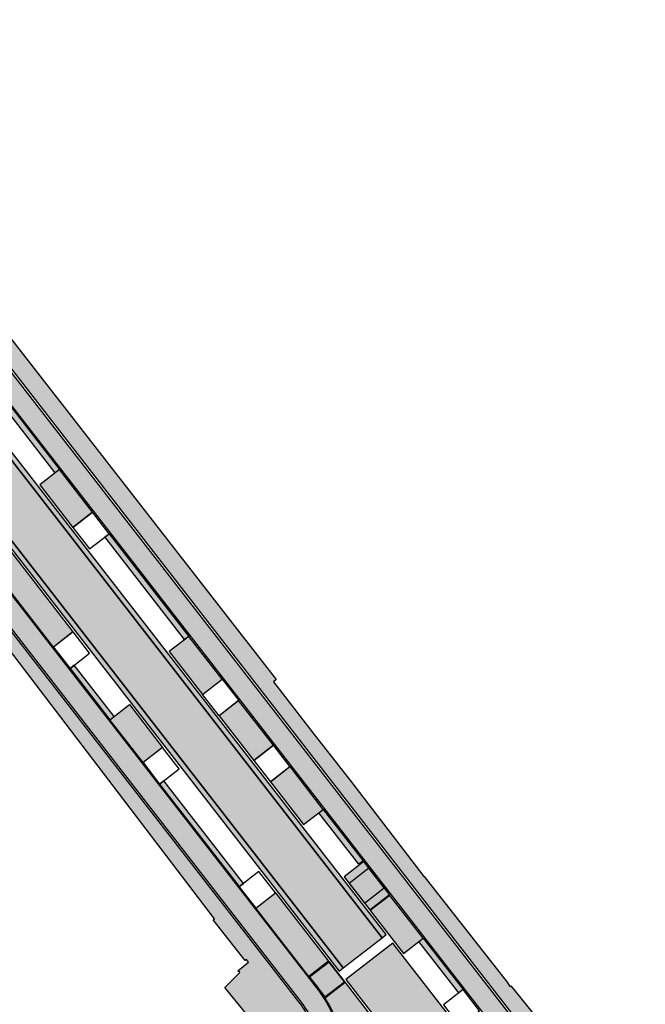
# Model space of a CAD drawing. Header units: metres. Extents: x 197051 to 198393, y 354620 to 355604.
# Tile 4 of 13: x 197517 to 197575, y 354969 to 355060. Entities that reach past the tile are written whole.
import ezdxf

# ---------------------------------------------------------------- set-up
doc = ezdxf.new("R2010")
doc.units = ezdxf.units.M
doc.layers.add('Arcering fietspad', color=12, linetype='Continuous')
doc.layers.add('Arcering groen', color=103, linetype='Continuous')
for name, color, linetype, lineweight, true_color in [('Arcering goot', 7, 'Continuous', 20, 0xb97150), ('Arcering rijbaan', 7, 'Continuous', 20, 0x45291c), ('Arcering voetpad', 7, 'Continuous', 20, 0x71432d)]:
    doc.layers.add(name, color=color, linetype=linetype, lineweight=lineweight, true_color=true_color)
for name, color, linetype, true_color in [('Arcering inrit', 7, 'Continuous', 0xc33c3c), ('Arcering uitstapstrook', 7, 'Continuous', 0x851e1e), ('Arcering verhoging', 7, 'Continuous', 0xff622e)]:
    doc.layers.add(name, color=color, linetype=linetype, true_color=true_color)
doc.layers.add('poly arcering', color=6, linetype='Continuous', plot=False)

msp = doc.modelspace()

# ---------------------------------------------------------------- hatches: boundary and pattern name
at = {"layer": 'Arcering fietspad'}
h = msp.add_hatch(color=256, dxfattribs=at)
h.dxf.hatch_style = 1
edge = h.paths.add_edge_path()
edge.add_line((197490.4992359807, 355065.7006626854), (197489.356840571, 355064.064495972))
edge.add_line((197489.356840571, 355064.064495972), (197493.146250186, 355059.234262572))
edge.add_arc((197489.9223345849, 355056.693342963), 4.104863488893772, -7.226009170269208, 38.243307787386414, ccw=False)
edge.add_arc((197499.8475593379, 355055.4334994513), 5.900000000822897, 172.7603263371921, 217.8184572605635)
edge.add_line((197495.1868099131, 355051.8158462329), (197623.168760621, 354886.9322139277))
edge.add_line((197623.168760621, 354886.9322139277), (197624.669685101, 354888.0972142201))
edge.add_line((197624.669685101, 354888.0972142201), (197496.6814400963, 355052.988977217))
edge.add_arc((197499.8475593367, 355055.4334994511), 3.999999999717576, 172.7603263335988, 217.6712946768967, ccw=False)
edge.add_arc((197489.9272825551, 355056.6937012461), 5.999999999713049, 352.7603263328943, 395.9427819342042)
edge.add_line((197494.7849040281, 355060.2155634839), (197490.4992359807, 355065.7006626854))
h = msp.add_hatch(color=256, dxfattribs=at)
h.dxf.hatch_style = 1
edge = h.paths.add_edge_path()
edge.add_line((197482.8526617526, 355050.255718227), (197544.7188724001, 354970.5518373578))
edge.add_arc((197535.3219261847, 354963.2568277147), 11.89620796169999, 11.957380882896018, 37.82279951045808, ccw=False)
edge.add_line((197546.9600100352, 354965.7215321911), (197547.2394250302, 354964.4026351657))
edge.add_arc((197555.1635493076, 354966.0814009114), 8.099999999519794, 191.9615383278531, 219.1301105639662)
edge.add_line((197548.8802589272, 354960.9696241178), (197561.2335009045, 354945.7852744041))
edge.add_arc((197567.5167912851, 354950.8970511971), 8.099999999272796, 219.1301105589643, 244.585829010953)
edge.add_arc((197558.9336204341, 354932.8324676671), 11.89999999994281, 37.817177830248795, 64.58582901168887, ccw=False)
edge.add_line((197568.3342779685, 354940.1288803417), (197617.0531300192, 354877.3606557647))
edge.add_arc((197609.2325887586, 354871.290300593), 9.900003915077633, 6.032191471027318, 37.81884778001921, ccw=False)
edge.add_arc((197627.1329269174, 354873.1818699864), 8.100000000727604, 186.0321850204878, 217.8160693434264)
edge.add_line((197620.7340639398, 354868.2155280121), (197621.0542534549, 354867.8029811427))
edge.add_line((197621.0542534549, 354867.8029811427), (197625.0262709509, 354862.7007592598))
edge.add_line((197625.0262709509, 354862.7007592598), (197629.7952478, 354856.4533196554))
edge.add_arc((197697.1513329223, 354907.4866302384), 84.5058636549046, 217.14991492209, 228.25728524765)
edge.add_arc((197661.0114916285, 354868.07971257), 31.04983212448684, 229.6023431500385, 241.2838140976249)
edge.add_line((197646.092939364, 354840.8486848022), (197651.1429100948, 354838.6836949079))
edge.add_arc((197658.0886931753, 354860.7147207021), 23.10000000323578, 252.5013546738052, 265.7453786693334)
edge.add_line((197656.3749289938, 354837.678379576), (197658.9893241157, 354837.4834825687))
edge.add_line((197658.9893241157, 354837.4834825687), (197658.9149470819, 354835.5841671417))
edge.add_line((197658.9149470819, 354835.5841671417), (197656.2339700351, 354835.7836155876))
edge.add_arc((197658.0886931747, 354860.7147206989), 24.99999999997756, 251.9246964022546, 265.745378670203, ccw=False)
edge.add_arc((197662.1971624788, 354871.2983764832), 36.34139145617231, 241.9438264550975, 250.94406959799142, ccw=False)
edge.add_arc((197660.823573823, 354867.8356590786), 32.64219608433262, 229.5364033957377, 241.2127902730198, ccw=False)
edge.add_arc((197697.1513329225, 354907.4866302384), 86.40586365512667, 217.1521963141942, 228.271936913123, ccw=False)
edge.add_line((197628.2829151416, 354855.3031624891), (197623.2635254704, 354861.8786470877))
edge.add_line((197623.2635254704, 354861.8786470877), (197619.2330960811, 354867.0505835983))
edge.add_arc((197627.1329269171, 354873.1818699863), 10.00000000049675, 186.0321850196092, 217.8160693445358, ccw=False)
edge.add_arc((197609.2325284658, 354871.2902763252), 8.00006642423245, 6.032320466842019, 37.81902272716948)
edge.add_line((197615.5521927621, 354876.1956719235), (197566.7357124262, 354939.0876543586))
edge.add_arc((197558.9336204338, 354932.8324676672), 10.00000000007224, 38.72026652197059, 64.58582901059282)
edge.add_arc((197567.5167912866, 354950.8970511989), 10.00000000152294, 219.1301105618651, 244.5858290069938, ccw=False)
edge.add_line((197559.759642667, 354944.5862156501), (197547.4064006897, 354959.7705653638))
edge.add_arc((197555.1635493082, 354966.0814009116), 10.00000000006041, 191.9615383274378, 219.1301105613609, ccw=False)
edge.add_line((197545.3806798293, 354964.0088506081), (197545.1012663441, 354965.3277405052))
edge.add_arc((197535.318396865, 354963.2551902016), 10.00000000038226, 11.96153832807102, 37.81860725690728)
edge.add_line((197543.2179561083, 354969.3868265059), (197481.3518104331, 355049.0908778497))
edge.add_line((197481.3518104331, 355049.0908778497), (197482.8526617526, 355050.255718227))
at = {"layer": 'Arcering goot'}
h = msp.add_hatch(color=256, dxfattribs=at)
h.dxf.hatch_style = 1
h.paths.add_polyline_path([(197551.1422374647, 354975.4861899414), (197496.889135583, 355045.3823624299), (197496.5098091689, 355045.0882340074), (197550.7630578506, 354975.1918723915)])
h = msp.add_hatch(color=256, dxfattribs=at)
h.dxf.hatch_style = 1
h.paths.add_polyline_path([(197547.1766506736, 354972.4081189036), (197492.9220135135, 355042.3062693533), (197492.5426870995, 355042.0121409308), (197546.7974710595, 354972.1138013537)])
at = {"layer": 'Arcering groen'}
h = msp.add_hatch(color=256, dxfattribs=at)
h.dxf.hatch_style = 1
h.paths.add_polyline_path([(197524.1068573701, 355014.4065685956), (197522.2915251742, 355012.9941125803), (197523.7041901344, 355011.1762832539), (197525.5160991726, 355012.5860842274)])
edge = h.paths.add_edge_path()
edge.add_line((197524.1084280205, 355014.4050079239), (197525.5177654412, 355012.5873850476))
edge.add_line((197525.5177654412, 355012.5873850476), (197523.7025238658, 355011.1749824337))
edge.add_line((197523.7025238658, 355011.1749824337), (197522.2903210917, 355012.9952004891))
edge.add_line((197522.2903210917, 355012.9952004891), (197524.1080614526, 355014.4054806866))
h = msp.add_hatch(color=256, dxfattribs=at)
h.dxf.hatch_style = 1
h.paths.add_polyline_path([(197522.2955094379, 355003.3548415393), (197520.480177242, 355001.9423855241), (197521.8928422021, 355000.1245561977), (197523.7047512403, 355001.5343571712)])
edge = h.paths.add_edge_path()
edge.add_line((197522.2970800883, 355003.3532808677), (197523.7064175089, 355001.5356579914))
edge.add_line((197523.7064175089, 355001.5356579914), (197521.8911759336, 355000.1232553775))
edge.add_line((197521.8911759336, 355000.1232553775), (197520.4789731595, 355001.9434734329))
edge.add_line((197520.4789731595, 355001.9434734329), (197522.2967135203, 355003.3537536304))
h = msp.add_hatch(color=256, dxfattribs=at)
h.dxf.hatch_style = 1
h.paths.add_polyline_path([(197536.0584752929, 354998.9981170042), (197534.243143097, 354997.5856609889), (197535.6558080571, 354995.7678316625), (197537.4677170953, 354997.177632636)])
edge = h.paths.add_edge_path()
edge.add_line((197536.0600459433, 354998.9965563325), (197537.4693833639, 354997.1789334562))
edge.add_line((197537.4693833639, 354997.1789334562), (197535.6541417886, 354995.7665308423))
edge.add_line((197535.6541417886, 354995.7665308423), (197534.2419390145, 354997.5867488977))
edge.add_line((197534.2419390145, 354997.5867488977), (197536.0596793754, 354998.9970290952))
h = msp.add_hatch(color=256, dxfattribs=at)
h.dxf.hatch_style = 1
h.paths.add_polyline_path([(197530.569549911, 354992.688920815), (197528.7542177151, 354991.2764647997), (197530.1668826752, 354989.4586354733), (197531.9787917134, 354990.8684364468)])
edge = h.paths.add_edge_path()
edge.add_line((197530.5711205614, 354992.6873601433), (197531.980457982, 354990.869737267))
edge.add_line((197531.980457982, 354990.869737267), (197530.1652164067, 354989.4573346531))
edge.add_line((197530.1652164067, 354989.4573346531), (197528.7530136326, 354991.2775527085))
edge.add_line((197528.7530136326, 354991.2775527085), (197530.5707539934, 354992.687832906))
h = msp.add_hatch(color=256, dxfattribs=at)
h.dxf.hatch_style = 1
h.paths.add_polyline_path([(197540.7983075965, 354992.8870344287), (197538.9829754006, 354991.4745784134), (197540.3956403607, 354989.656749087), (197542.2075493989, 354991.0665500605)])
edge = h.paths.add_edge_path()
edge.add_line((197540.7998782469, 354992.885473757), (197542.2092156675, 354991.0678508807))
edge.add_line((197542.2092156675, 354991.0678508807), (197540.3939740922, 354989.6554482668))
edge.add_line((197540.3939740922, 354989.6554482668), (197538.9817713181, 354991.4756663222))
edge.add_line((197538.9817713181, 354991.4756663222), (197540.799511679, 354992.8859465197))
h = msp.add_hatch(color=256, dxfattribs=at)
h.dxf.hatch_style = 1
h.paths.add_polyline_path([(197549.0771850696, 354982.2269922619), (197547.2596074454, 354980.8175952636), (197549.622027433, 354977.7709861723), (197551.4423033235, 354979.1873058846)])
h = msp.add_hatch(color=256, dxfattribs=at)
h.dxf.hatch_style = 1
h.paths.add_polyline_path([(197539.4592826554, 354981.233673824), (197537.6439504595, 354979.8212178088), (197539.0566154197, 354978.0033884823), (197540.8685244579, 354979.4131894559)])
edge = h.paths.add_edge_path()
edge.add_line((197539.4608533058, 354981.2321131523), (197540.8701907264, 354979.4144902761))
edge.add_line((197540.8701907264, 354979.4144902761), (197539.0549491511, 354978.0020876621))
edge.add_line((197539.0549491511, 354978.0020876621), (197537.642746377, 354979.8223057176))
edge.add_line((197537.642746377, 354979.8223057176), (197539.4604867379, 354981.232585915))
h = msp.add_hatch(color=256, dxfattribs=at)
h.dxf.hatch_style = 1
edge = h.paths.add_edge_path()
edge.add_line((197545.901089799, 354972.9533563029), (197544.0768603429, 354971.5402066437))
edge.add_line((197544.0768603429, 354971.5402066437), (197544.7978679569, 354970.6131537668))
edge.add_arc((197535.3183968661, 354963.2551902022), 11.99999999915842, 11.961538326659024, 37.81860725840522, ccw=False)
edge.add_line((197547.0578402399, 354965.7422505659), (197547.3372537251, 354964.4233606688))
edge.add_arc((197555.1635493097, 354966.0814009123), 8.00000000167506, 191.9615383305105, 219.1301105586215)
edge.add_line((197548.9578304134, 354961.0327324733), (197561.3110723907, 354945.8483827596))
edge.add_arc((197567.5167912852, 354950.8970511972), 7.99999999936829, 219.130110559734, 244.5858290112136)
edge.add_arc((197558.9330065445, 354932.8316046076), 12.00104299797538, 44.56700662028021, 64.58495010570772, ccw=False)
edge.add_line((197567.4829127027, 354941.2532515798), (197567.598388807, 354941.2422141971))
edge.add_line((197567.598388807, 354941.2422141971), (197569.4136303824, 354942.6546168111))
edge.add_line((197569.4136303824, 354942.6546168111), (197562.028407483, 354952.2093830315))
edge.add_line((197562.028407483, 354952.2093830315), (197560.4766426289, 354954.2037351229))
edge.add_line((197560.4766426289, 354954.2037351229), (197553.1070626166, 354963.6671876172))
edge.add_line((197553.1070626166, 354963.6671876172), (197551.5718399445, 354965.6402794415))
edge.add_line((197551.5718399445, 354965.6402794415), (197545.901089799, 354972.9533563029))
h = msp.add_hatch(color=256, dxfattribs=at)
h.dxf.hatch_style = 1
h.paths.add_polyline_path([(197558.3070480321, 354970.334140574), (197556.4917158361, 354968.9216845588), (197557.9043807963, 354967.1038552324), (197559.7162898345, 354968.5136562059)])
edge = h.paths.add_edge_path()
edge.add_line((197558.3086186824, 354970.3325799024), (197559.7179561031, 354968.5149570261))
edge.add_line((197559.7179561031, 354968.5149570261), (197557.9027145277, 354967.1025544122))
edge.add_line((197557.9027145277, 354967.1025544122), (197556.4905117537, 354968.9227724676))
edge.add_line((197556.4905117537, 354968.9227724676), (197558.3082521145, 354970.3330526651))
at = {"layer": 'Arcering inrit'}
h = msp.add_hatch(color=256, dxfattribs=at)
h.dxf.hatch_style = 1
h.paths.add_polyline_path([(197522.2253487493, 355013.0776044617), (197524.0370999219, 355014.483877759), (197520.9713426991, 355018.4336794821), (197519.1595409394, 355017.0273921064)])
h = msp.add_hatch(color=256, dxfattribs=at)
h.dxf.hatch_style = 1
h.paths.add_polyline_path([(197512.2021884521, 355012.6053691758), (197514.019854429, 355014.0161752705), (197522.2286475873, 355003.4357100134), (197520.4155825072, 355002.0271625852)])
h = msp.add_hatch(color=256, dxfattribs=at)
h.dxf.hatch_style = 1
h.paths.add_polyline_path([(197534.176872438, 354997.6694425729), (197535.9928817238, 354999.0792629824), (197532.927124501, 355003.0290647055), (197531.1110646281, 355001.6192302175)])
h = msp.add_hatch(color=256, dxfattribs=at)
h.dxf.hatch_style = 1
h.paths.add_polyline_path([(197538.9219611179, 354991.5620754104), (197540.7374508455, 354992.9712505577), (197537.5252349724, 354997.103699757), (197535.7126326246, 354995.6967657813)])
h = msp.add_hatch(color=256, dxfattribs=at)
h.dxf.hatch_style = 1
h.paths.add_polyline_path([(197525.6297784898, 354995.3160412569), (197527.4428070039, 354996.7228625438), (197530.5085103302, 354992.7729937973), (197528.6954818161, 354991.3661725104)])
h = msp.add_hatch(color=256, dxfattribs=at)
h.dxf.hatch_style = 1
h.paths.add_polyline_path([(197543.5178213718, 354985.6351707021), (197545.3347044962, 354987.0454273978), (197542.2689472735, 354990.9952291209), (197540.4520135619, 354989.5849583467)])
h = msp.add_hatch(color=256, dxfattribs=at)
h.dxf.hatch_style = 1
h.paths.add_polyline_path([(197539.1160022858, 354977.9340011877), (197540.9323887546, 354979.3438141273), (197545.8331257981, 354973.0285663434), (197544.0167393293, 354971.6187534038)])
h = msp.add_hatch(color=256, dxfattribs=at)
h.dxf.hatch_style = 1
h.paths.add_polyline_path([(197552.746713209, 354973.7451224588), (197554.5636658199, 354975.1554330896), (197551.4979085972, 354979.1052348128), (197549.6809053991, 354977.6949101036)])
at = {"layer": 'Arcering rijbaan'}
h = msp.add_hatch(color=256, dxfattribs=at)
h.dxf.hatch_style = 1
h.paths.add_polyline_path([(197550.7630578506, 354975.1918723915), (197496.5098091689, 355045.0882340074), (197492.9220135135, 355042.3062693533), (197547.1766506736, 354972.4081189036)])
at = {"layer": 'Arcering uitstapstrook'}
h = msp.add_hatch(color=256, dxfattribs=at)
h.dxf.hatch_style = 1
h.paths.add_polyline_path([(197513.6134029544, 355027.9131048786), (197520.979300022, 355018.4402380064), (197520.5765614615, 355018.1268753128), (197513.2186129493, 355027.6063075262)])
h = msp.add_hatch(color=256, dxfattribs=at)
h.dxf.hatch_style = 1
h.paths.add_polyline_path([(197525.5632313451, 355012.5071257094), (197532.9276686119, 355003.0292787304), (197532.5326954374, 355002.7230718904), (197525.1831257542, 355012.208584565)])
h = msp.add_hatch(color=256, dxfattribs=at)
h.dxf.hatch_style = 1
h.paths.add_polyline_path([(197522.3461996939, 355000.358236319), (197521.9573731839, 355000.0556983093), (197525.6291456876, 354995.3154969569), (197526.0211880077, 354995.6198091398)])
h = msp.add_hatch(color=256, dxfattribs=at)
h.dxf.hatch_style = 1
h.paths.add_polyline_path([(197530.6198423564, 354989.6947696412), (197530.2245994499, 354989.3879838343), (197537.579700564, 354979.9121493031), (197537.9773300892, 354980.2149292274)])
h = msp.add_hatch(color=256, dxfattribs=at)
h.dxf.hatch_style = 1
h.paths.add_polyline_path([(197545.3346225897, 354987.0457296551), (197549.0120364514, 354982.3078313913), (197548.6171719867, 354982.0013636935), (197544.9406012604, 354986.7391603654)])
h = msp.add_hatch(color=256, dxfattribs=at)
h.dxf.hatch_style = 1
h.paths.add_polyline_path([(197554.5631744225, 354975.1561057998), (197558.2426978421, 354970.4156468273), (197557.8460127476, 354970.1112643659), (197554.1692168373, 354974.8482093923)])
at = {"layer": 'Arcering verhoging'}
h = msp.add_hatch(color=256, dxfattribs=at)
h.dxf.hatch_style = 1
h.paths.add_polyline_path([(197573.35980951, 354946.8637178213), (197551.7550194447, 354974.695937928), (197547.4090125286, 354971.325931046), (197569.0184908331, 354943.4932654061)])
at = {"layer": 'Arcering voetpad'}
h = msp.add_hatch(color=256, dxfattribs=at)
h.dxf.hatch_style = 1
edge = h.paths.add_edge_path()
edge.add_line((197613.1894262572, 354865.536566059), (197615.289, 354867.262))
edge.add_line((197615.289, 354867.262), (197615.481, 354872.334))
edge.add_line((197615.481, 354872.334), (197613.833, 354874.458))
edge.add_line((197613.833, 354874.458), (197613.35, 354875.072))
edge.add_line((197613.35, 354875.072), (197605.9785867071, 354884.5805037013))
edge.add_line((197605.9785867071, 354884.5805037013), (197604.024, 354887.3169999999))
edge.add_line((197604.024, 354887.3169999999), (197599.0347561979, 354893.7413139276))
edge.add_line((197599.0347561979, 354893.7413139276), (197598.894, 354893.632))
edge.add_line((197598.894, 354893.632), (197596.172, 354897.124))
edge.add_line((197596.172, 354897.124), (197596.312, 354897.2750000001))
edge.add_line((197596.312, 354897.2750000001), (197587.71, 354908.343))
edge.add_line((197587.71, 354908.343), (197587.541, 354908.21))
edge.add_line((197587.541, 354908.21), (197584.617, 354911.9480000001))
edge.add_line((197584.617, 354911.9480000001), (197584.781, 354912.1130000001))
edge.add_line((197584.781, 354912.1130000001), (197573.563, 354926.586))
edge.add_line((197573.563, 354926.586), (197572.2956190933, 354927.0370478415))
edge.add_line((197572.2956190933, 354927.0370478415), (197570.7414630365, 354929.2825533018))
edge.add_line((197570.7414630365, 354929.2825533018), (197568.489, 354932.537))
edge.add_line((197568.489, 354932.537), (197568.446, 354932.616))
edge.add_line((197568.446, 354932.616), (197565.0652967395, 354936.9006133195))
edge.add_line((197565.0652967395, 354936.9006133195), (197564.133, 354936.165))
edge.add_line((197564.133, 354936.165), (197557.833, 354943.9180000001))
edge.add_line((197557.833, 354943.9180000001), (197550.1888124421, 354953.4996590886))
edge.add_line((197550.1888124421, 354953.4996590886), (197543.233, 354962.047))
edge.add_line((197543.233, 354962.047), (197538.447, 354967.93))
edge.add_line((197538.447, 354967.93), (197536.2570000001, 354970.595))
edge.add_line((197536.2570000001, 354970.595), (197537.6356929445, 354971.9686722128))
edge.add_line((197537.6356929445, 354971.9686722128), (197537.462, 354972.143))
edge.add_line((197537.462, 354972.143), (197538.442, 354972.926))
edge.add_line((197538.442, 354972.926), (197538.245, 354973.166))
edge.add_line((197538.245, 354973.166), (197538.1139999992, 354973.0899999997))
edge.add_line((197538.1139999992, 354973.0899999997), (197535.1846588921, 354976.8495714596))
edge.add_line((197535.1846588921, 354976.8495714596), (197535.302, 354976.941))
edge.add_line((197535.302, 354976.941), (197515.257, 355003.199))
edge.add_line((197515.257, 355003.199), (197515.172, 355003.148))
edge.add_line((197515.172, 355003.148), (197507.7541922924, 355012.6435941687))
edge.add_line((197507.7541922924, 355012.6435941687), (197507.852, 355012.72))
edge.add_line((197507.852, 355012.72), (197507.469, 355013.22))
edge.add_line((197507.469, 355013.22), (197507.3610000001, 355013.143))
edge.add_line((197507.3610000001, 355013.143), (197497.648, 355025.787))
edge.add_line((197497.648, 355025.787), (197487.1360000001, 355039.216))
edge.add_line((197487.1360000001, 355039.216), (197487.2500000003, 355039.3100000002))
edge.add_line((197487.2500000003, 355039.3100000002), (197485.8094999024, 355041.2144927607))
edge.add_line((197485.8094999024, 355041.2144927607), (197485.477, 355040.963))
edge.add_line((197485.477, 355040.963), (197483.7485258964, 355043.1617936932))
edge.add_line((197483.7485258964, 355043.1617936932), (197484.037, 355043.4180000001))
edge.add_line((197484.037, 355043.4180000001), (197476.126, 355053.5860000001))
edge.add_line((197476.126, 355053.5860000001), (197471.3, 355059.8610000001))
edge.add_line((197471.3, 355059.8610000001), (197471.26, 355059.822))
edge.add_line((197471.26, 355059.822), (197461.369, 355072.494))
edge.add_line((197461.369, 355072.494), (197461.241, 355072.4400000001))
edge.add_line((197461.241, 355072.4400000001), (197455.944, 355079.174))
edge.add_line((197455.944, 355079.174), (197455.981, 355079.258))
edge.add_line((197455.981, 355079.258), (197453.723, 355082.153))
edge.add_line((197453.723, 355082.153), (197453.819, 355082.221))
edge.add_line((197453.819, 355082.221), (197447.2684241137, 355090.3819799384))
edge.add_line((197447.2684241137, 355090.3819799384), (197447.403, 355090.49))
edge.add_line((197447.403, 355090.49), (197439.09, 355100.957))
edge.add_line((197439.09, 355100.957), (197426.162, 355117.5730000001))
edge.add_line((197426.162, 355117.5730000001), (197426.2199999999, 355117.67))
edge.add_line((197426.2199999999, 355117.67), (197418.821, 355127.312))
edge.add_line((197418.821, 355127.312), (197382.704, 355173.364))
edge.add_line((197382.704, 355173.364), (197355.806059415, 355207.9079236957))
edge.add_line((197355.806059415, 355207.9079236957), (197355.819, 355207.9180000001))
edge.add_line((197355.819, 355207.9180000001), (197355.565, 355208.2380000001))
edge.add_line((197355.565, 355208.2380000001), (197355.3739162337, 355208.4704484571))
edge.add_line((197355.3739162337, 355208.4704484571), (197355.5109222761, 355208.5257180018))
edge.add_line((197355.5109222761, 355208.5257180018), (197352.5933733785, 355211.7531830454))
edge.add_line((197352.5933733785, 355211.7531830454), (197350.6368605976, 355213.5231001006))
edge.add_line((197350.6368605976, 355213.5231001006), (197348.7328767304, 355215.5405912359))
edge.add_line((197348.7328767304, 355215.5405912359), (197348.0453434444, 355216.3494454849))
edge.add_line((197348.0453434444, 355216.3494454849), (197346.9174612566, 355217.7916350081))
edge.add_line((197346.9174612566, 355217.7916350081), (197344.8765198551, 355220.3688849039))
edge.add_line((197344.8765198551, 355220.3688849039), (197342.7572303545, 355223.1239042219))
edge.add_line((197342.7572303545, 355223.1239042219), (197332.9171082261, 355235.8665838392))
edge.add_line((197332.9171082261, 355235.8665838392), (197332.1234570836, 355236.9489055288))
edge.add_line((197332.1234570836, 355236.9489055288), (197330.7616763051, 355238.8367216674))
edge.add_line((197330.7616763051, 355238.8367216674), (197329.7098407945, 355240.3149933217))
edge.add_line((197329.7098407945, 355240.3149933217), (197328.8601595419, 355241.543732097))
edge.add_line((197328.8601595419, 355241.543732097), (197328.1723575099, 355242.5901512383))
edge.add_line((197328.1723575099, 355242.5901512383), (197327.1941327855, 355244.0656587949))
edge.add_line((197327.1941327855, 355244.0656587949), (197326.3854394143, 355245.2686229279))
edge.add_line((197326.3854394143, 355245.2686229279), (197325.4871324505, 355246.5197397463))
edge.add_line((197325.4871324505, 355246.5197397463), (197324.4420902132, 355247.9569064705))
edge.add_line((197324.4420902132, 355247.9569064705), (197322.3837853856, 355250.6200083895))
edge.add_line((197322.3837853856, 355250.6200083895), (197315.9291948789, 355258.9587151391))
edge.add_line((197315.9291948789, 355258.9587151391), (197296.2426778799, 355284.305077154))
edge.add_line((197296.2426778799, 355284.305077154), (197288.3909493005, 355294.4577198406))
edge.add_line((197288.3909493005, 355294.4577198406), (197286.3792248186, 355297.2594894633))
edge.add_line((197286.3792248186, 355297.2594894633), (197285.5319152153, 355298.4952502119))
edge.add_line((197285.5319152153, 355298.4952502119), (197282.4132024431, 355303.0437444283))
edge.add_line((197282.4132024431, 355303.0437444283), (197282.144, 355303.4450000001))
edge.add_line((197282.144, 355303.4450000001), (197279.767, 355306.48))
edge.add_line((197279.767, 355306.48), (197279.798, 355306.505))
edge.add_line((197279.798, 355306.505), (197277.2960000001, 355309.603))
edge.add_line((197277.2960000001, 355309.603), (197271.01, 355317.903))
edge.add_line((197271.01, 355317.903), (197271.0819999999, 355317.944))
edge.add_line((197271.0819999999, 355317.944), (197270.763, 355318.341))
edge.add_line((197270.763, 355318.341), (197270.374, 355318.017))
edge.add_line((197270.374, 355318.017), (197270.468, 355317.879))
edge.add_line((197270.468, 355317.879), (197268.559, 355316.2460000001))
edge.add_line((197268.559, 355316.2460000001), (197264.624, 355321.347))
edge.add_line((197264.624, 355321.347), (197265.762, 355322.2519999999))
edge.add_line((197265.762, 355322.2519999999), (197263.572, 355325.082))
edge.add_line((197263.572, 355325.082), (197262.416, 355324.2079999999))
edge.add_line((197262.416, 355324.2079999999), (197251.9925, 355337.7225))
edge.add_line((197251.9925, 355337.7225), (197250.0196748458, 355340.2851100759))
edge.add_line((197250.0196748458, 355340.2851100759), (197251.1287997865, 355341.1625711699))
edge.add_line((197251.1287997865, 355341.1625711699), (197248.7940000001, 355344.219))
edge.add_line((197248.7940000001, 355344.219), (197247.638, 355343.366))
edge.add_line((197247.638, 355343.366), (197240.016, 355353.247))
edge.add_line((197240.016, 355353.247), (197236.7210000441, 355359.5639999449))
edge.add_line((197236.7210000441, 355359.5639999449), (197234.217, 355362.687))
edge.add_line((197234.217, 355362.687), (197235.5423143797, 355367.6535918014))
edge.add_line((197235.5423143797, 355367.6535918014), (197240.5793316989, 355361.1876471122))
edge.add_arc((197235.2149342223, 355357.0087429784), 6.800000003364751, 11.06856148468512, 37.91884666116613, ccw=False)
edge.add_line((197241.8884416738, 355358.3142307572), (197241.9999635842, 355357.744143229))
edge.add_arc((197248.0846321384, 355358.9344409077), 6.199999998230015, 191.068561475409, 219.9312318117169)
edge.add_line((197243.3303767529, 355354.9548610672), (197249.345414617, 355347.7689200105))
edge.add_line((197249.345414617, 355347.7689200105), (197320.8436755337, 355255.5637859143))
edge.add_arc((197219.8494682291, 355177.2502488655), 127.7999999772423, 31.78349176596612, 37.79093121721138, ccw=False)
edge.add_line((197328.4851534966, 355244.5639018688), (197330.5979678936, 355241.1540878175))
edge.add_arc((197378.3704679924, 355270.7552403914), 56.1999999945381, 211.7834917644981, 217.8202447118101)
edge.add_line((197333.9759298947, 355236.2941756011), (197348.3096434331, 355217.7905610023))
edge.add_arc((197375.3464982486, 355238.734497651), 34.20000000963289, 217.7629378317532, 229.2870154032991)
edge.add_line((197353.0388574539, 355212.811358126), (197353.7235259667, 355212.2221802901))
edge.add_arc((197334.2858740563, 355189.6341815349), 29.79999999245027, 37.81845726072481, 49.28701540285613, ccw=False)
edge.add_line((197357.8266084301, 355207.9063960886), (197476.4724562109, 355055.0507923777))
edge.add_line((197476.4724562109, 355055.0507923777), (197543.0599657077, 354969.2641927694))
edge.add_arc((197535.3216156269, 354963.2566836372), 9.796541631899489, 11.957824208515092, 37.823242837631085, ccw=False)
edge.add_line((197544.9055760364, 354965.2864449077), (197545.1850224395, 354963.9673996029))
edge.add_arc((197555.1635493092, 354966.081400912), 10.20000000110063, 191.9615383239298, 219.1301105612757)
edge.add_line((197547.2512577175, 354959.6443486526), (197559.6044996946, 354944.4599989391))
edge.add_arc((197567.5167912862, 354950.8970511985), 10.20000000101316, 219.1301105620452, 244.5858290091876)
edge.add_arc((197558.9336204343, 354932.8324676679), 9.799999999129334, 37.81717782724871, 64.5858290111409, ccw=False)
edge.add_line((197566.6753384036, 354938.8412781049), (197615.3941991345, 354876.0730423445))
edge.add_arc((197609.2325085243, 354871.2902682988), 7.800087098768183, 6.032363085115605, 37.8190194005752, ccw=False)
edge.add_arc((197627.1329259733, 354873.1818696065), 10.1999990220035, 186.0321865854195, 217.8160709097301)
edge.add_line((197619.0750994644, 354866.9279578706), (197619.5464022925, 354866.3207096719))
edge.add_line((197619.5464022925, 354866.3207096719), (197619.2457160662, 354866.061402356))
edge.add_line((197619.2457160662, 354866.061402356), (197615.3615927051, 354862.8941420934))
edge.add_line((197615.3615927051, 354862.8941420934), (197613.1896667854, 354865.5362734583))
edge.add_line((197613.1896667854, 354865.5362734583), (197613.1894262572, 354865.536566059))
h = msp.add_hatch(color=256, dxfattribs=at)
h.dxf.hatch_style = 1
edge = h.paths.add_edge_path()
edge.add_line((197497.8994169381, 355054.6434169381), (197499.017, 355053.115))
edge.add_line((197499.017, 355053.115), (197507.225, 355042.493))
edge.add_line((197507.225, 355042.493), (197511.547, 355036.937))
edge.add_line((197511.547, 355036.937), (197511.516, 355036.868))
edge.add_line((197511.516, 355036.868), (197511.835005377, 355036.4863328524))
edge.add_line((197511.835005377, 355036.4863328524), (197511.9040376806, 355036.5439548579))
edge.add_line((197511.9040376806, 355036.5439548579), (197512.207, 355036.181))
edge.add_line((197512.207, 355036.181), (197512.126, 355036.115))
edge.add_line((197512.126, 355036.115), (197540.999, 354999.048))
edge.add_line((197540.999, 354999.048), (197540.755, 354998.835))
edge.add_line((197540.755, 354998.835), (197544.293, 354994.2420000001))
edge.add_line((197544.293, 354994.2420000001), (197547.971, 354989.529))
edge.add_line((197547.971, 354989.529), (197554.635, 354980.836))
edge.add_line((197554.635, 354980.836), (197554.662, 354980.855))
edge.add_line((197554.662, 354980.855), (197562.304, 354971.085))
edge.add_line((197562.304, 354971.085), (197562.576, 354970.693))
edge.add_line((197562.576, 354970.693), (197562.66, 354970.762))
edge.add_line((197562.66, 354970.762), (197565.9070000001, 354966.7040000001))
edge.add_line((197565.9070000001, 354966.7040000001), (197565.817, 354966.602))
edge.add_line((197565.817, 354966.602), (197566.101, 354966.252))
edge.add_line((197566.101, 354966.252), (197566.171, 354966.293))
edge.add_line((197566.171, 354966.293), (197569.486, 354962.103))
edge.add_line((197569.486, 354962.103), (197569.398, 354962.024))
edge.add_line((197569.398, 354962.024), (197569.669, 354961.67))
edge.add_line((197569.669, 354961.67), (197569.725, 354961.736))
edge.add_line((197569.725, 354961.736), (197572.12, 354958.62))
edge.add_line((197572.12, 354958.62), (197572.0500627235, 354958.5648481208))
edge.add_line((197572.0500627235, 354958.5648481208), (197573.221, 354957.0800000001))
edge.add_line((197573.221, 354957.0800000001), (197586.631, 354939.6840000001))
edge.add_line((197586.631, 354939.6840000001), (197586.687, 354939.703))
edge.add_line((197586.687, 354939.703), (197599.069, 354923.7650000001))
edge.add_line((197599.069, 354923.7650000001), (197600.764, 354921.6890000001))
edge.add_line((197600.764, 354921.6890000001), (197600.681, 354921.603))
edge.add_line((197600.681, 354921.603), (197604.142, 354917.149))
edge.add_line((197604.142, 354917.149), (197604.231, 354917.193))
edge.add_line((197604.231, 354917.193), (197609.68, 354910.277))
edge.add_line((197609.68, 354910.277), (197609.597, 354910.209))
edge.add_line((197609.597, 354910.209), (197615.856, 354902.2630000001))
edge.add_line((197615.856, 354902.2630000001), (197615.938, 354902.306))
edge.add_line((197615.938, 354902.306), (197618.046, 354899.7120000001))
edge.add_line((197618.046, 354899.7120000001), (197617.965, 354899.642))
edge.add_line((197617.965, 354899.642), (197648.101, 354861.185))
edge.add_line((197648.101, 354861.185), (197648.957, 354861.541))
edge.add_line((197648.957, 354861.541), (197651.918, 354858.8030000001))
edge.add_line((197651.918, 354858.8030000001), (197654.9479999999, 354856.142))
edge.add_line((197654.9479999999, 354856.142), (197658.047, 354853.559))
edge.add_line((197658.047, 354853.559), (197661.2089999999, 354851.057))
edge.add_line((197661.2089999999, 354851.057), (197661.776, 354850.6209999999))
edge.add_line((197661.776, 354850.6209999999), (197666.0474691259, 354847.8577347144))
edge.add_line((197666.0474691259, 354847.8577347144), (197666.7119999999, 354847.516))
edge.add_line((197666.7119999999, 354847.516), (197668.8954571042, 354846.0665841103))
edge.add_line((197668.8954571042, 354846.0665841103), (197666.8829018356, 354842.9346620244))
edge.add_line((197666.8829018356, 354842.9346620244), (197664.1610786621, 354844.654359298))
edge.add_line((197664.1610786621, 354844.654359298), (197663.871293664, 354844.8651268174))
edge.add_line((197663.871293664, 354844.8651268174), (197659.8836058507, 354847.7827187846))
edge.add_line((197659.8836058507, 354847.7827187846), (197659.454377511, 354848.0989898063))
edge.add_arc((197704.0397713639, 354908.1588154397), 74.80000000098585, 217.8184572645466, 233.41166498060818, ccw=False)
edge.add_line((197644.9509481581, 354862.2943305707), (197496.845720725, 355053.103485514))
edge.add_arc((197499.8475593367, 355055.4334994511), 3.799999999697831, 172.7603263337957, 217.8184572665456, ccw=False)
edge.add_arc((197489.9272825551, 355056.6937012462), 6.19999999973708, 352.7603263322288, 395.9427819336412)
edge.add_arc((197495.5945076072, 355060.8025405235), 0.8000000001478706, 127.70330070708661, 215.9427819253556, ccw=False)
edge.add_arc((197498.8520033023, 355057.076013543), 5.748322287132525, 110.94831505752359, 130.6774168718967, ccw=False)
edge.add_line((197496.7968306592, 355062.444390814), (197498.0539994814, 355060.8239995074))
edge.add_line((197498.0539994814, 355060.8239995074), (197497.4339038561, 355060.2349782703))
edge.add_arc((197489.9272775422, 355056.6937011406), 8.300004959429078, -7.239668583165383, 25.255758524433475, ccw=False)
edge.add_arc((197499.8475593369, 355055.4334994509), 1.699999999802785, 172.7603263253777, 196.2331502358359)
edge.add_line((197498.2153347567, 355054.9582701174), (197497.8994169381, 355054.6434169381))

# ---------------------------------------------------------------- linework, layer by layer
at = {"layer": 'poly arcering'}
msp.add_lwpolyline([(197357.8266084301, 355207.9063960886), (197476.4724562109, 355055.0507923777), (197543.0599657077, 354969.2641927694, -0.1133408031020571), (197544.9055760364, 354965.2864449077)], format="xyb", dxfattribs=at)
at = {"layer": 'poly arcering', "flags": 128}
for points in [[(197490.4992359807, 355065.7006626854), (197489.356840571, 355064.064495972), (197493.146250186, 355059.234262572, -0.2010420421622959), (197493.9945960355, 355056.1770185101, 0.1991760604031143), (197495.1868099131, 355051.8158462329), (197623.168760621, 354886.9322139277), (197623.168760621, 354886.9322139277), (197624.669685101, 354888.0972142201), (197496.6814400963, 355052.988977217, -0.1985085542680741), (197495.8794486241, 355055.9375801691, 0.1906808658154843), (197494.7849040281, 355060.2155634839), (197490.4992359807, 355065.7006626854)], [(197644.9509481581, 354862.2943305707), (197496.845720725, 355053.103485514, -0.1991760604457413), (197496.0778541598, 355055.9123761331, 0.190680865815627), (197494.9468247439, 355060.3329588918, -0.4052422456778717), (197495.105249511, 355061.4354911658, -0.08629772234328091), (197496.7968306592, 355062.444390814), (197498.0539994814, 355060.8239995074), (197497.4339038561, 355060.2349782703, -0.1427459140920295), (197498.1611122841, 355055.6477337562, 0.1027791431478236), (197498.2153347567, 355054.9582701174), (197497.8994169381, 355054.6434169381)], [(197545.1012663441, 354965.3277405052, 0.1133039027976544), (197543.2179561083, 354969.3868265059), (197481.3518104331, 355049.0908778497), (197482.8526617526, 355050.255718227)], [(197482.8526617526, 355050.255718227), (197544.7188724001, 354970.5518373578, -0.1133408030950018), (197546.9600100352, 354965.7215321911)]]:
    msp.add_lwpolyline(points, format="xyb", dxfattribs=at)
for points in [[(197497.8994169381, 355054.6434169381), (197499.017, 355053.115), (197507.225, 355042.493), (197511.547, 355036.937), (197511.516, 355036.868), (197511.835005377, 355036.4863328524), (197511.9040376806, 355036.5439548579), (197512.207, 355036.181), (197512.126, 355036.115), (197540.999, 354999.048), (197540.755, 354998.835), (197544.293, 354994.2420000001), (197547.971, 354989.529), (197554.635, 354980.836), (197554.662, 354980.855), (197562.304, 354971.085), (197562.576, 354970.693), (197562.66, 354970.762), (197565.9070000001, 354966.7040000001)], [(197549.551103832, 354981.6132212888), (197547.7335663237, 354980.2038553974), (197549.1444202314, 354978.3825895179), (197550.9603695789, 354979.7955428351), (197549.551103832, 354981.6132212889)], [(197545.8338322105, 354973.027656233), (197547.3660586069, 354971.0536352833), (197545.5491562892, 354969.6433636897), (197544.0106173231, 354971.6138836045), (197545.8338331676, 354973.027655), (197545.8338322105, 354973.027656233)], [(197545.8951208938, 354972.9486391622), (197544.0775833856, 354971.5392732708), (197545.4884372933, 354969.7180073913), (197547.3043866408, 354971.1309607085), (197545.8951208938, 354972.9486391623)]]:
    msp.add_lwpolyline(points, dxfattribs=at)
at = {"layer": 'poly arcering'}
for points in [[(197550.7630578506, 354975.1918723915), (197496.5098091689, 355045.0882340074), (197492.9220135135, 355042.3062693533), (197547.1766506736, 354972.4081189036), (197550.7630578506, 354975.1918723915)], [(197551.1422374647, 354975.4861899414), (197496.889135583, 355045.3823624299), (197496.5098091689, 355045.0882340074), (197550.7630578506, 354975.1918723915), (197551.1422374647, 354975.4861899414)], [(197547.1766506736, 354972.4081189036), (197492.9220135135, 355042.3062693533), (197492.5426870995, 355042.0121409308), (197546.7974710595, 354972.1138013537), (197547.1766506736, 354972.4081189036)]]:
    msp.add_lwpolyline(points, close=True, dxfattribs=at)
at = {"layer": 'poly arcering', "flags": 128}
for points in [[(197513.6134029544, 355027.9131048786), (197520.979300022, 355018.4402380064), (197520.5765614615, 355018.1268753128), (197513.2186129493, 355027.6063075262)], [(197524.0339805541, 355014.4831604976), (197522.2251668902, 355013.0757593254), (197523.753618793, 355011.0991029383), (197525.5575915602, 355012.5027375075)], [(197512.2021884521, 355012.6053691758), (197514.019854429, 355014.0161752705), (197522.2286475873, 355003.4357100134), (197520.4155825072, 355002.0271625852)], [(197522.2309641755, 355003.4361913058), (197520.4221505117, 355002.0287901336), (197521.9573731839, 355000.0556983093), (197523.7613459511, 355001.4593328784)], [(197534.176872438, 354997.6694425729), (197535.9928817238, 354999.0792629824), (197532.927124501, 355003.0290647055), (197531.1110646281, 355001.6192302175)], [(197522.3461996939, 355000.358236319), (197521.9573731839, 355000.0556983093), (197525.6291456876, 354995.3154969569), (197526.0211880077, 354995.6198091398)], [(197534.1728281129, 354997.6680073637), (197535.9937747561, 354999.0797141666), (197537.5266786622, 354997.104820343), (197535.7116060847, 354995.6916310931)], [(197538.9219611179, 354991.5620754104), (197540.7374508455, 354992.9712505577), (197537.5252349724, 354997.103699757), (197535.7126326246, 354995.6967657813)], [(197525.6297784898, 354995.3160412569), (197527.4428070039, 354996.7228625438), (197530.5085103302, 354992.7729937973), (197528.6954818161, 354991.3661725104)], [(197530.505005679, 354992.7702692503), (197528.6961920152, 354991.3628680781), (197530.2314146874, 354989.3897762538), (197532.0353874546, 354990.7934108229)], [(197540.7321075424, 354992.9705217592), (197538.9232938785, 354991.563120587), (197540.4585165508, 354989.5900287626), (197542.262489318, 354990.9936633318)], [(197543.5178213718, 354985.6351707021), (197545.3347044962, 354987.0454273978), (197542.2689472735, 354990.9952291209), (197540.4520135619, 354989.5849583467)], [(197530.6198423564, 354989.6947696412), (197530.2245994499, 354989.3879838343), (197537.579700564, 354979.9121493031), (197537.9773300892, 354980.2149292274)], [(197545.3346225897, 354987.0457296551), (197549.0120364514, 354982.3078313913), (197548.6171719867, 354982.0013636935), (197544.9406012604, 354986.7391603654)], [(197549.0771850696, 354982.2269922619), (197547.2596074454, 354980.8175952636), (197549.622027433, 354977.7709861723), (197551.4423033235, 354979.1873058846)], [(197539.3947388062, 354981.3150217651), (197537.5859251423, 354979.9076205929), (197539.1211478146, 354977.9345287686), (197540.9251205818, 354979.3381633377)], [(197539.1160022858, 354977.9340011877), (197540.9323887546, 354979.3438141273), (197545.8331257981, 354973.0285663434), (197544.0167393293, 354971.6187534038)], [(197552.746713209, 354973.7451224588), (197554.5636658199, 354975.1554330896), (197551.4979085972, 354979.1052348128), (197549.6809053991, 354977.6949101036)], [(197554.5631744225, 354975.1561057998), (197558.2426978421, 354970.4156468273), (197557.8460127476, 354970.1112643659), (197554.1692168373, 354974.8482093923)], [(197573.35980951, 354946.8637178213), (197551.7550194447, 354974.695937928), (197547.4090125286, 354971.325931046), (197569.0184908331, 354943.4932654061)], [(197558.2426978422, 354970.4156468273), (197556.4254907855, 354969.0052391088), (197557.9607134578, 354967.0321472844), (197559.7756017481, 354968.4407530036)]]:
    msp.add_lwpolyline(points, close=True, dxfattribs=at)
at = {"layer": 'poly arcering', "elevation": 27.256, "flags": 128}
for points in [[(197522.2253487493, 355013.0776044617), (197524.0370999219, 355014.483877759), (197520.9713426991, 355018.4336794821), (197519.1595409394, 355017.0273921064)], [(197525.5632313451, 355012.5071257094), (197532.9276686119, 355003.0292787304), (197532.5326954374, 355002.7230718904), (197525.1831257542, 355012.208584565)]]:
    msp.add_lwpolyline(points, close=True, dxfattribs=at)
at = {"layer": 'poly arcering'}
msp.add_lwpolyline([(197538.447, 354967.93), (197536.2570000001, 354970.595), (197537.6356929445, 354971.9686722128), (197537.462, 354972.143), (197538.442, 354972.926), (197538.245, 354973.166), (197538.1139999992, 354973.0899999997), (197535.1846588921, 354976.8495714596), (197535.302, 354976.941), (197515.257, 355003.199)], dxfattribs=at)
at = {"layer": 'poly arcering', "flags": 128}
msp.add_lwpolyline([(197545.901089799, 354972.9533563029), (197544.0768603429, 354971.5402066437), (197544.7978679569, 354970.6131537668, -0.1133039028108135), (197547.0578402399, 354965.7422505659), (197547.3372537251, 354964.4233606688, 0.1191037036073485), (197548.9578304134, 354961.0327324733), (197561.3110723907, 354945.8483827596, 0.1115305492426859), (197564.0835229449, 354943.6712177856, -0.08756755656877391), (197567.4829127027, 354941.2532515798), (197567.598388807, 354941.2422141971), (197569.4136303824, 354942.6546168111), (197562.028407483, 354952.2093830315), (197560.4766426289, 354954.2037351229), (197553.1070626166, 354963.6671876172), (197551.5718399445, 354965.6402794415)], format="xyb", close=True, dxfattribs=at)

doc.saveas('drawing.dxf')
